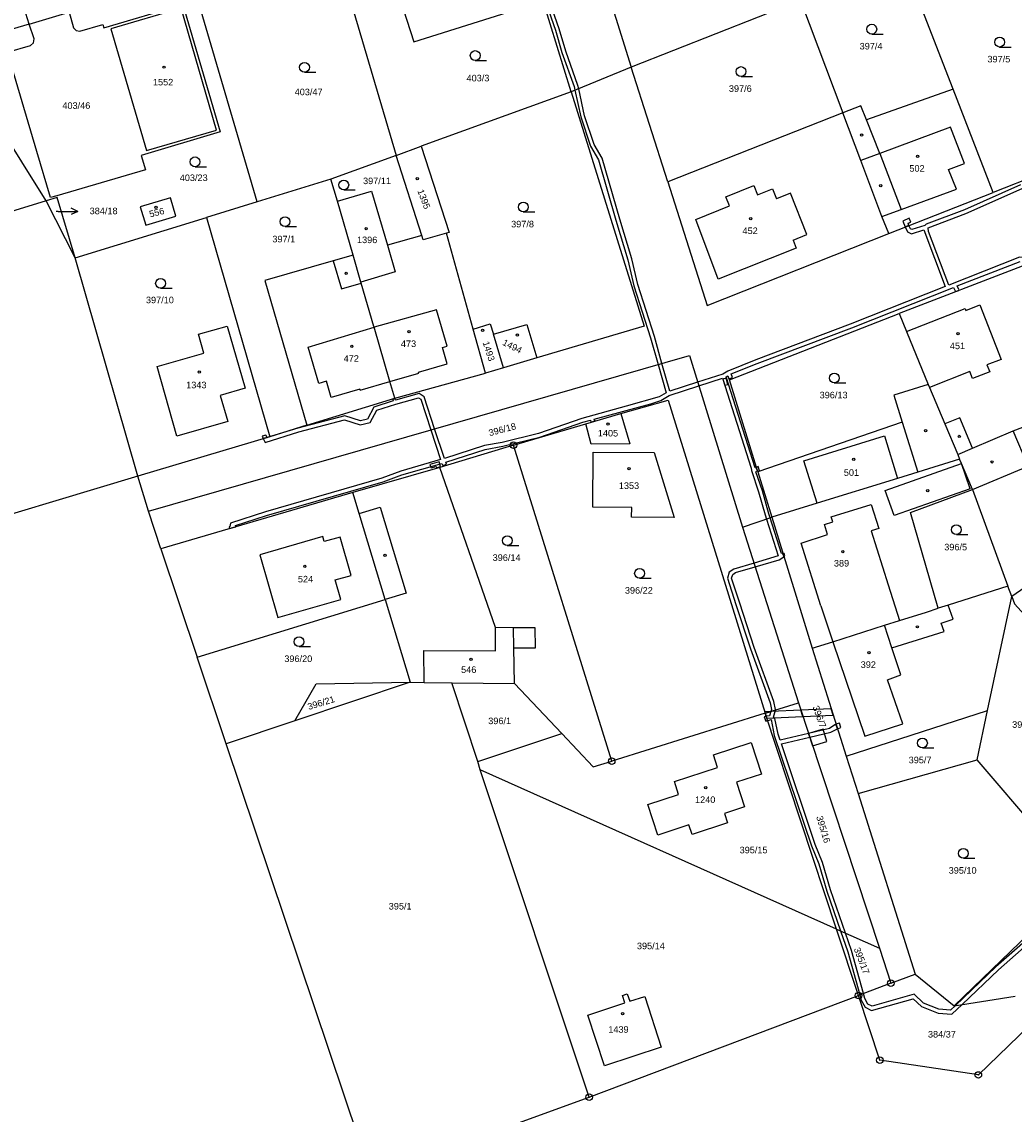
# Model space of a CAD drawing. Header units: metres. Extents: x -747283 to -746243, y -1022515 to -1021544.
# Tile 24 of 43: x -746611 to -746459, y -1022415 to -1022248. Entities that reach past the tile are written whole.
import ezdxf
from ezdxf.enums import TextEntityAlignment as Align

# ---------------------------------------------------------------- set-up
doc = ezdxf.new("R2010")
doc.units = ezdxf.units.M
doc.header["$MEASUREMENT"] = 0
for name, color, linetype in [('1', 251, 'CONTINUOUS'), ('1029', 251, 'CONTINUOUS'), ('105', 251, 'CONTINUOUS'), ('18', 251, 'CONTINUOUS'), ('21800', 251, 'CONTINUOUS'), ('21900', 251, 'CONTINUOUS'), ('23700', 251, 'CONTINUOUS'), ('304', 251, 'CONTINUOUS'), ('402', 251, 'CONTINUOUS'), ('404', 251, 'CONTINUOUS')]:
    doc.layers.add(name, color=color, linetype=linetype)
doc.styles.add('Arial', font='arial.ttf', dxfattribs={"height": 1})

# ---------------------------------------------------------------- blocks, each defined once
blk = doc.blocks.new('4_02$0')
at = {"layer": '404', "linetype": 'Continuous'}
blk.add_circle((-0.01, 0), 0.175, dxfattribs=at)
blk = doc.blocks.new('1029$2')
at = {"layer": '1029', "color": 0, "linetype": 'Continuous'}
for p, q in [((0, 3), (-0.5, 2)), ((0, 0), (0, 3)), ((0, 3), (0.5, 2))]:
    blk.add_line(p, q, dxfattribs=at)
blk = doc.blocks.new('3_04$4')
at = {"layer": '304', "linetype": 'Continuous'}
blk.add_line((0.01, 0), (1.76, 0), dxfattribs=at)
blk.add_circle((0.01, 0.75), 0.75, dxfattribs=at)
blk = doc.blocks.new('$17')
at = {"layer": '1', "linetype": 'Continuous'}
for points in [[(-110.76, 39.82), (-108.38, 32.94), (-107.38, 29.51), (-105.5, 24.3), (-105.38, 23.74), (-104.49, 19.68), (-102.99, 15.19), (-101.78, 13.09), (-99.12, 3.85), (-97.27, -2.2), (-96.36, -6.15), (-93.82, -14.12), (-92.65, -18.21), (-91.42, -22.52), (-92.5, -23.13), (-97.53, -24.59), (-104.34, -26.44), (-110.96, -28.72), (-116.51, -30.1), (-119.24, -30.6), (-125.35, -32.59), (-126.85, -28.03), (-128.47, -23.12), (-129.2, -22.65), (-132.81, -23.63), (-132.88, -23.43), (-133.23, -23.55), (-133.17, -23.74), (-136.13, -24.7), (-137.13, -26.54), (-138.2, -26.8), (-140.59, -26.02), (-147.79, -27.92), (-152.48, -29.36), (-153.05, -29.53), (-152.79, -30.12), (-147.61, -28.51), (-140.61, -26.64), (-138.22, -27.42), (-136.73, -27.06), (-135.71, -25.2), (-132.78, -24.24), (-129.3, -23.29), (-128.97, -23.5), (-127.43, -28.2), (-125.94, -32.73), (-132.02, -34.5), (-134.91, -35.59), (-152.73, -40.72), (-158.09, -42.44), (-158.15, -42.97), (-158.28, -43.01), (-158.22, -43.25), (-157.25, -42.99), (-157.29, -42.82), (-152.55, -41.3), (-134.73, -36.15), (-131.84, -35.06), (-125.73, -33.32), (-125.61, -33.63), (-125.03, -33.45), (-125.15, -33.15), (-119.1, -31.18), (-116.39, -30.68), (-110.78, -29.3), (-104.16, -27.02), (-103, -26.7), (-102.93, -26.99), (-102.36, -26.79), (-102.42, -26.54), (-93.77, -24.19), (-92.26, -23.69), (-90.98, -22.95), (-86.44, -21.48), (-82.83, -20.31), (-78.44, -34.06), (-78.4, -34.42), (-77.3, -37.67), (-76.29, -41.2), (-76.09, -41.83), (-74.31, -47.46), (-77.99, -48.55), (-81.07, -49.47), (-81.77, -49.93), (-82.04, -50.87), (-80.76, -54.87), (-78.54, -61.68), (-75.52, -69.9), (-75.31, -70.93), (-75.41, -71.25), (-74.72, -71.04), (-74.69, -70.95), (-74.94, -69.74), (-77.98, -61.48), (-80.18, -54.69), (-81.42, -50.87), (-81.25, -50.31), (-80.81, -50.01), (-77.8, -49.12), (-74.17, -48.04), (-73.42, -47.59), (-73.45, -47.49), (-73.56, -47.13), (-73.59, -47.02), (-73.79, -47.1), (-75.52, -41.64), (-75.71, -41.02), (-76.72, -37.49), (-77.72, -34.58), (-77.46, -34.52), (-77.65, -33.92), (-77.83, -33.99), (-82.27, -20.07), (-82.02, -19.91), (-81.85, -20.39), (-81.29, -20.16), (-81.49, -19.64), (-77.5, -18.03), (-63.05, -12.61), (-47.46, -6.41), (-47.24, -6.95), (-47.11, -6.99), (-46.79, -6.92), (-46.68, -6.71), (-46.9, -6.19), (-37.3, -2.43)], [(-37.23, 9.27), (-45.81, 5.47), (-51.64, 3.24), (-51.85, 3.05), (-53.86, 2.42), (-54.08, 2.53), (-54.29, 3.06), (-54.85, 2.84), (-54.54, 2.09), (-53.9, 1.78), (-52.01, 2.37), (-48.77, -6.28), (-63.27, -12.05), (-77.72, -17.47), (-81.98, -19.19), (-82.74, -19.65), (-86.62, -20.9), (-90.87, -22.28), (-92.07, -18.04), (-93.24, -13.94), (-95.78, -5.99), (-96.69, -2.04), (-98.54, 4.03), (-101.22, 13.33), (-102.45, 15.43), (-103.91, 19.84), (-104.81, 23.97), (-104.92, 24.46), (-106.8, 29.69), (-107.8, 33.12), (-110.18, 40)]]:
    blk.add_lwpolyline(points, dxfattribs=at)
blk.add_lwpolyline([(-15.58, 17.22), (-11.85, 7.94), (-18.28, 5.53), (-21.7, 4.04), (-22.27, 3.94), (-23.7, 3.23), (-30.45, 0.68), (-36.4, -1.91), (-37.38, -1.81), (-48.2, -6.05), (-51.28, 2.12), (-51.37, 2.7), (-45.59, 4.91), (-36.99, 8.73), (-22.99, 14.31), (-15.58, 17.22)], close=True, dxfattribs=at)
blk = doc.blocks.new('1_05$21')
at = {"layer": '105', "linetype": 'Continuous'}
for radius in [0.5, 0.0303]:
    blk.add_circle((0, 0), radius, dxfattribs=at)

msp = doc.modelspace()

# ---------------------------------------------------------------- linework, layer by layer
at = {"layer": '1029'}
msp.add_line((-746605.67, -1022277.02), (-746605.98, -1022277.02), dxfattribs=at)
at = {"layer": '21800'}
for p, q in [((-746480.01, -1022268.18), (-746482.01, -1022263.02)), ((-746469.18, -1022264.13), (-746480.01, -1022268.18)), ((-746467.04, -1022269.7), (-746469.18, -1022264.13)), ((-746480.01, -1022268.18), (-746482.91, -1022269.24)), ((-746480.01, -1022268.18), (-746476.73, -1022276.75)), ((-746469.5, -1022270.61), (-746467.04, -1022269.7)), ((-746468.27, -1022273.65), (-746469.5, -1022270.61)), ((-746503.54, -1022274.79), (-746499.27, -1022273.09)), ((-746499.27, -1022273.09), (-746498.72, -1022274.49)), ((-746498.72, -1022274.49), (-746496.39, -1022273.57)), ((-746496.39, -1022273.57), (-746495.78, -1022275.1)), ((-746493.65, -1022274.25), (-746495.78, -1022275.1)), ((-746491.14, -1022280.57), (-746493.65, -1022274.25)), ((-746476.73, -1022276.75), (-746468.27, -1022273.65)), ((-746502.99, -1022276.19), (-746503.54, -1022274.79)), ((-746508.13, -1022278.28), (-746502.99, -1022276.19)), ((-746479.67, -1022277.83), (-746476.73, -1022276.75)), ((-746504.74, -1022287.37), (-746508.13, -1022278.28)), ((-746493.27, -1022281.42), (-746491.14, -1022280.57)), ((-746492.79, -1022282.63), (-746504.74, -1022287.37)), ((-746493.27, -1022281.42), (-746492.79, -1022282.63)), ((-746563.59, -1022284.59), (-746562.35, -1022288.88)), ((-746562.35, -1022288.88), (-746559.33, -1022288.02)), ((-746475.9, -1022295.38), (-746466.96, -1022291.89)), ((-746466.96, -1022291.89), (-746466.85, -1022292.17)), ((-746466.85, -1022292.17), (-746464.71, -1022291.33)), ((-746464.71, -1022291.33), (-746461.45, -1022299.67)), ((-746567.44, -1022297.78), (-746557.36, -1022294.75)), ((-746565.82, -1022303.35), (-746567.44, -1022297.78)), ((-746461.45, -1022299.67), (-746463.6, -1022300.51)), ((-746463.6, -1022300.51), (-746463.18, -1022301.58)), ((-746466.2, -1022301.52), (-746472.39, -1022303.93)), ((-746465.79, -1022302.6), (-746466.2, -1022301.52)), ((-746463.18, -1022301.58), (-746465.79, -1022302.6)), ((-746564.62, -1022303), (-746565.82, -1022303.35)), ((-746563.89, -1022305.5), (-746564.62, -1022303)), ((-746559.52, -1022304.23), (-746563.89, -1022305.5)), ((-746559.48, -1022304.37), (-746559.52, -1022304.23)), ((-746559.48, -1022304.37), (-746554.94, -1022303.05)), ((-746476.55, -1022309.26), (-746474.19, -1022316.89)), ((-746467.77, -1022308.58), (-746470.02, -1022309.53)), ((-746465.81, -1022313.22), (-746467.77, -1022308.58)), ((-746465.81, -1022313.22), (-746459.59, -1022310.59)), ((-746491.6, -1022315.16), (-746479.28, -1022311.35)), ((-746479.28, -1022311.35), (-746477.27, -1022317.85)), ((-746468.07, -1022314.17), (-746465.81, -1022313.22)), ((-746489.59, -1022321.66), (-746491.6, -1022315.16)), ((-746479.17, -1022319.69), (-746467.51, -1022315.59)), ((-746466.16, -1022319.44), (-746467.51, -1022315.59)), ((-746477.81, -1022323.54), (-746479.17, -1022319.69)), ((-746466.16, -1022319.44), (-746477.81, -1022323.54)), ((-746559.63, -1022323.24), (-746556.42, -1022322.27)), ((-746556.42, -1022322.27), (-746552.46, -1022335.38)), ((-746487.42, -1022323.73), (-746481.31, -1022321.82)), ((-746481.31, -1022321.82), (-746480.15, -1022325.52)), ((-746487.19, -1022324.48), (-746487.42, -1022323.73)), ((-746488.46, -1022324.88), (-746487.19, -1022324.48)), ((-746487.97, -1022326.45), (-746488.46, -1022324.88)), ((-746480.15, -1022325.52), (-746481.3, -1022325.88)), ((-746481.3, -1022325.88), (-746478.72, -1022334.12)), ((-746565.2, -1022326.75), (-746574.81, -1022329.51)), ((-746564.98, -1022327.51), (-746565.2, -1022326.75)), ((-746562.53, -1022326.81), (-746564.98, -1022327.51)), ((-746560.84, -1022332.67), (-746562.53, -1022326.81)), ((-746492.04, -1022327.73), (-746487.97, -1022326.45)), ((-746489.02, -1022337.35), (-746492.04, -1022327.73)), ((-746574.81, -1022329.51), (-746572.05, -1022339.12)), ((-746563.29, -1022333.38), (-746560.84, -1022332.67)), ((-746562.44, -1022336.36), (-746563.29, -1022333.38)), ((-746478.72, -1022334.12), (-746476.98, -1022339.58)), ((-746552.46, -1022335.38), (-746555.66, -1022336.35)), ((-746572.05, -1022339.12), (-746562.44, -1022336.36)), ((-746489.02, -1022337.35), (-746487.16, -1022342.81)), ((-746468.77, -1022339.35), (-746469.53, -1022337.23)), ((-746470.62, -1022339.99), (-746468.77, -1022339.35)), ((-746538.76, -1022344.21), (-746538.77, -1022340.64)), ((-746535.99, -1022343.75), (-746536.01, -1022340.67)), ((-746478.15, -1022343.73), (-746479.29, -1022340.31)), ((-746470.13, -1022341.25), (-746470.62, -1022339.99)), ((-746478.15, -1022343.73), (-746471.76, -1022341.76)), ((-746471.76, -1022341.76), (-746470.13, -1022341.25)), ((-746549.74, -1022344.18), (-746538.76, -1022344.21)), ((-746549.71, -1022349.03), (-746549.74, -1022344.18)), ((-746487.16, -1022342.81), (-746482.28, -1022357.26)), ((-746476.77, -1022347.87), (-746478.15, -1022343.73)), ((-746478.8, -1022348.63), (-746476.77, -1022347.87)), ((-746476.48, -1022355.36), (-746478.8, -1022348.63)), ((-746482.28, -1022357.26), (-746476.48, -1022355.36))]:
    msp.add_line(p, q, dxfattribs=at)
msp.add_lwpolyline([(-746554.94, -1022303.05), (-746550.49, -1022301.75), (-746550.53, -1022301.61), (-746546.16, -1022300.33), (-746546.89, -1022297.84), (-746546.17, -1022297.63), (-746547.79, -1022292.06), (-746557.36, -1022294.75)], dxfattribs=at)
at = {"layer": '21900'}
for p, q in [((-746563.94, -1022234.71), (-746553.98, -1022268.47)), ((-746468.77, -1022258.35), (-746476.69, -1022237.91)), ((-746610.11, -1022248.38), (-746612.16, -1022241.84)), ((-746575.25, -1022275.57), (-746585.41, -1022240.97)), ((-746527.18, -1022258.73), (-746531.46, -1022244.89)), ((-746492.13, -1022244.8), (-746518, -1022254.99)), ((-746492.13, -1022244.8), (-746485.65, -1022261.96)), ((-746610.11, -1022248.38), (-746604.01, -1022246.55)), ((-746610.11, -1022248.38), (-746622.19, -1022252.01)), ((-746607.52, -1022275.39), (-746622.19, -1022252.01)), ((-746518, -1022254.99), (-746527.18, -1022258.73)), ((-746512.42, -1022272.49), (-746518, -1022254.99)), ((-746527.18, -1022258.73), (-746550.13, -1022267.07)), ((-746462.66, -1022274.13), (-746468.77, -1022258.35)), ((-746485.65, -1022261.96), (-746512.42, -1022272.49)), ((-746553.98, -1022268.47), (-746550.13, -1022267.07)), ((-746553.98, -1022268.47), (-746563.96, -1022272.1)), ((-746550.04, -1022280.69), (-746553.98, -1022268.47)), ((-746446.76, -1022267.84), (-746462.66, -1022274.13)), ((-746563.96, -1022272.1), (-746575.25, -1022275.57)), ((-746562.97, -1022275.48), (-746563.96, -1022272.1)), ((-746478.62, -1022280.39), (-746462.66, -1022274.13)), ((-746607.52, -1022275.39), (-746637.17, -1022284.63)), ((-746603.07, -1022284.12), (-746607.52, -1022275.39)), ((-746575.25, -1022275.57), (-746582.98, -1022277.94)), ((-746560.57, -1022283.72), (-746562.97, -1022275.48)), ((-746603.07, -1022284.12), (-746582.98, -1022277.94)), ((-746582.98, -1022277.94), (-746573.3, -1022311.47)), ((-746550.04, -1022280.69), (-746555.31, -1022282.2)), ((-746542.19, -1022295.02), (-746546.28, -1022280.38)), ((-746593.49, -1022317.49), (-746603.07, -1022284.12)), ((-746559.38, -1022287.84), (-746560.57, -1022283.72)), ((-746458.23, -1022285.39), (-746477.03, -1022292.66)), ((-746540.31, -1022301.75), (-746542.19, -1022295.02)), ((-746537.55, -1022300.94), (-746539.1, -1022295.79)), ((-746537.55, -1022300.94), (-746540.31, -1022301.75)), ((-746532.46, -1022299.43), (-746537.55, -1022300.94)), ((-746554.2, -1022305.6), (-746540.31, -1022301.75)), ((-746567.65, -1022309.73), (-746554.2, -1022305.6)), ((-746524.97, -1022309.52), (-746519.59, -1022307.94)), ((-746519.59, -1022307.94), (-746518.21, -1022312.59)), ((-746567.65, -1022309.73), (-746573.3, -1022311.47)), ((-746536.01, -1022312.77), (-746524.97, -1022309.52)), ((-746524.14, -1022312.63), (-746524.97, -1022309.52)), ((-746573.3, -1022311.47), (-746593.49, -1022317.49)), ((-746518.21, -1022312.59), (-746524.14, -1022312.63)), ((-746536.01, -1022312.77), (-746547.29, -1022316.16)), ((-746521, -1022361.08), (-746536.01, -1022312.77)), ((-746591.83, -1022322.84), (-746593.49, -1022317.49)), ((-746547.29, -1022316.16), (-746560.6, -1022320.03)), ((-746498.67, -1022316.86), (-746496.52, -1022323.8)), ((-746560.6, -1022320.03), (-746589.97, -1022328.64)), ((-746465.8, -1022319.56), (-746460.42, -1022334.35)), ((-746589.97, -1022328.64), (-746591.83, -1022322.84)), ((-746500.97, -1022325.29), (-746496.52, -1022323.8)), ((-746496.52, -1022323.8), (-746490.34, -1022343.81)), ((-746500.97, -1022325.29), (-746492.44, -1022352.18)), ((-746445.69, -1022326.11), (-746459.81, -1022335.92)), ((-746589.97, -1022328.64), (-746584.41, -1022345.18)), ((-746459.81, -1022335.92), (-746460.42, -1022334.35)), ((-746463.53, -1022353.34), (-746459.81, -1022335.92)), ((-746584.41, -1022345.18), (-746555.66, -1022336.35)), ((-746555.66, -1022336.35), (-746551.83, -1022349.01)), ((-746490.34, -1022343.81), (-746485.16, -1022360.31)), ((-746579.96, -1022358.44), (-746584.41, -1022345.18)), ((-746551.83, -1022349.01), (-746569.49, -1022354.93)), ((-746545.45, -1022349.1), (-746535.87, -1022349.2)), ((-746541.49, -1022361.13), (-746545.45, -1022349.1)), ((-746528.62, -1022356.84), (-746535.87, -1022349.2)), ((-746497.51, -1022353.76), (-746492.44, -1022352.18)), ((-746492.44, -1022352.18), (-746480.04, -1022389.69)), ((-746497.51, -1022353.76), (-746521, -1022361.08)), ((-746486.6, -1022386.77), (-746497.51, -1022353.76)), ((-746485.16, -1022360.31), (-746463.53, -1022353.34)), ((-746465.12, -1022360.89), (-746463.53, -1022353.34)), ((-746569.49, -1022354.93), (-746579.96, -1022358.44)), ((-746541.49, -1022361.13), (-746528.62, -1022356.84)), ((-746557.76, -1022424.5), (-746579.96, -1022358.44)), ((-746541.1, -1022362.41), (-746541.49, -1022361.13)), ((-746485.16, -1022360.31), (-746483.3, -1022366.04)), ((-746483.3, -1022366.04), (-746465.12, -1022360.89)), ((-746449.07, -1022379.64), (-746465.12, -1022360.89)), ((-746524.45, -1022412.46), (-746541.1, -1022362.41)), ((-746486.6, -1022386.77), (-746541.1, -1022362.41)), ((-746483.3, -1022366.04), (-746474.6, -1022393.62)), ((-746449.07, -1022379.64), (-746468.64, -1022398.46)), ((-746483.26, -1022396.9), (-746486.6, -1022386.77)), ((-746486.6, -1022386.77), (-746480.04, -1022389.69)), ((-746480.04, -1022389.69), (-746478.29, -1022395.02)), ((-746478.29, -1022395.02), (-746474.6, -1022393.62)), ((-746474.6, -1022393.62), (-746468.64, -1022398.46)), ((-746478.29, -1022395.02), (-746483.26, -1022396.9)), ((-746451.38, -1022395.95), (-746464.92, -1022409.05)), ((-746524.45, -1022412.46), (-746483.26, -1022396.9)), ((-746468.64, -1022398.46), (-746459.29, -1022397.03)), ((-746557.76, -1022424.5), (-746524.45, -1022412.46))]:
    msp.add_line(p, q, dxfattribs=at)
for points in [[(-746495.9, -1022214.8), (-746527.65, -1022224.13), (-746518, -1022254.99)], [(-746557.18, -1022232.74), (-746551.25, -1022251.09), (-746531.46, -1022244.89)], [(-746604.01, -1022246.55), (-746603.32, -1022248.98), (-746602.94, -1022249.38), (-746602.34, -1022249.48), (-746598.84, -1022248.45), (-746598.69, -1022248.94), (-746586.59, -1022245.4), (-746580.88, -1022264.89), (-746592.97, -1022268.46), (-746592.33, -1022270.67), (-746605.88, -1022274.63), (-746606.87, -1022274.92), (-746608.94, -1022267.87), (-746613.41, -1022252.68), (-746609.92, -1022251.68), (-746609.47, -1022251.26), (-746609.34, -1022250.66), (-746610.11, -1022248.38)], [(-746581.43, -1022264.59), (-746586.88, -1022245.96), (-746597.62, -1022249.11), (-746592.17, -1022267.74), (-746581.43, -1022264.59)], [(-746527.18, -1022258.73), (-746516.04, -1022294.58), (-746532.46, -1022299.43)], [(-746468.77, -1022258.35), (-746482.01, -1022263.02), (-746482.88, -1022260.88), (-746485.65, -1022261.96)], [(-746478.62, -1022280.39), (-746479.67, -1022277.83), (-746482.91, -1022269.24), (-746485.65, -1022261.96)], [(-746550.13, -1022267.07), (-746545.87, -1022280.27), (-746546.28, -1022280.38)], [(-746512.42, -1022272.49), (-746506.38, -1022291.41), (-746478.62, -1022280.39)], [(-746562.97, -1022275.48), (-746557.76, -1022273.93), (-746555.31, -1022282.2)], [(-746603.07, -1022284.12), (-746605.81, -1022274.88), (-746607.52, -1022275.39)], [(-746588.5, -1022274.96), (-746593.11, -1022276.33), (-746592.27, -1022279.13), (-746587.67, -1022277.75), (-746588.5, -1022274.96)], [(-746546.28, -1022280.38), (-746549.82, -1022281.37), (-746550.04, -1022280.69)], [(-746555.31, -1022282.2), (-746554.11, -1022286.27), (-746559.38, -1022287.84)], [(-746560.57, -1022283.72), (-746563.59, -1022284.59), (-746574.04, -1022287.57), (-746567.65, -1022309.73)], [(-746593.49, -1022317.49), (-746624.38, -1022326.76), (-746637.17, -1022284.63)], [(-746554.2, -1022305.6), (-746554.94, -1022303.05), (-746554.95, -1022303.01), (-746557.36, -1022294.75), (-746557.39, -1022294.64), (-746559.33, -1022288.02), (-746559.38, -1022287.84)], [(-746498.67, -1022316.86), (-746503, -1022302.78), (-746477.03, -1022292.66)], [(-746477.03, -1022292.66), (-746475.9, -1022295.38), (-746472.58, -1022303.49)], [(-746542.19, -1022295.02), (-746539.58, -1022294.21), (-746539.1, -1022295.79)], [(-746539.1, -1022295.79), (-746533.99, -1022294.31), (-746532.46, -1022299.43)], [(-746590.55, -1022300.75), (-746583.38, -1022298.7), (-746584.2, -1022295.81), (-746579.8, -1022294.55), (-746577.08, -1022304.04), (-746580.88, -1022305.16), (-746579.74, -1022309.17), (-746587.5, -1022311.4), (-746590.55, -1022300.75)], [(-746591.83, -1022322.84), (-746509.12, -1022299.08), (-746500.97, -1022325.29)], [(-746472.58, -1022303.49), (-746477.83, -1022305.11), (-746476.55, -1022309.26), (-746498.67, -1022316.86)], [(-746472.58, -1022303.49), (-746472.39, -1022303.93), (-746470.02, -1022309.53), (-746468.07, -1022314.17), (-746467.78, -1022314.91)], [(-746519.59, -1022307.94), (-746512.38, -1022305.89), (-746497.51, -1022353.76)], [(-746465.8, -1022319.56), (-746457.32, -1022315.98), (-746459.59, -1022310.59), (-746449.51, -1022306.77)], [(-746511.43, -1022323.85), (-746517.95, -1022323.79), (-746517.93, -1022322.29), (-746523.89, -1022322.23), (-746523.82, -1022313.82), (-746514.51, -1022313.9), (-746511.43, -1022323.85)], [(-746467.78, -1022314.91), (-746474.19, -1022316.89), (-746477.27, -1022317.85), (-746489.59, -1022321.66), (-746496.52, -1022323.8)], [(-746465.8, -1022319.56), (-746467.51, -1022315.59), (-746467.78, -1022314.91)], [(-746535.87, -1022349.2), (-746535.99, -1022343.75), (-746532.64, -1022343.74), (-746532.69, -1022340.71), (-746536.01, -1022340.67), (-746538.77, -1022340.64), (-746547.29, -1022316.16)], [(-746555.66, -1022336.35), (-746559.63, -1022323.24), (-746560.6, -1022320.03)], [(-746471.04, -1022337.7), (-746475.32, -1022323.05), (-746465.8, -1022319.56)], [(-746460.42, -1022334.35), (-746469.53, -1022337.23), (-746471.04, -1022337.7)], [(-746459.81, -1022335.92), (-746459.39, -1022337.02), (-746446.55, -1022351.2)], [(-746490.34, -1022343.81), (-746487.16, -1022342.81), (-746479.29, -1022340.31), (-746476.98, -1022339.58), (-746472.87, -1022338.28), (-746471.04, -1022337.7)], [(-746569.49, -1022354.93), (-746566.22, -1022349.27), (-746551.83, -1022349.01)], [(-746551.83, -1022349.01), (-746549.71, -1022349.03), (-746545.45, -1022349.1)], [(-746528.62, -1022356.84), (-746523.82, -1022361.96), (-746521, -1022361.08)], [(-746504.8, -1022362.04), (-746505.44, -1022360.11), (-746499.65, -1022358.21), (-746498.07, -1022363.05), (-746501.91, -1022364.31), (-746500.68, -1022368.08), (-746503.77, -1022369.09), (-746503.3, -1022370.52), (-746508.7, -1022372.29), (-746509.18, -1022370.81), (-746513.94, -1022372.37), (-746515.47, -1022367.7), (-746510.78, -1022366.16), (-746511.42, -1022364.21), (-746504.8, -1022362.04)], [(-746522.12, -1022407.67), (-746524.66, -1022399.9), (-746519, -1022398.05), (-746519.36, -1022396.88), (-746518.62, -1022396.65), (-746518.25, -1022397.79), (-746515.95, -1022397.05), (-746513.42, -1022404.81), (-746522.12, -1022407.67)], [(-746464.92, -1022409.05), (-746480, -1022406.79), (-746483.26, -1022396.9)]]:
    msp.add_lwpolyline(points, dxfattribs=at)
at = {"layer": '23700'}
for points in [[(-746476.09, -1022279.4), (-746475.53, -1022279.18), (-746475.67, -1022278.85), (-746475.24, -1022278.68), (-746475.49, -1022278.04), (-746476.46, -1022278.51), (-746476.09, -1022279.4)], [(-746503.99, -1022302.67), (-746503.68, -1022303.62), (-746503.22, -1022303.48), (-746503.51, -1022302.52), (-746503.99, -1022302.67)], [(-746574.29, -1022311.77), (-746573.72, -1022311.6), (-746573.89, -1022311.22), (-746574.46, -1022311.4), (-746574.29, -1022311.77)], [(-746547.41, -1022315.3), (-746548.8, -1022315.7), (-746548.63, -1022316.24), (-746547.86, -1022316.02), (-746547.8, -1022316.24), (-746547.18, -1022316.05), (-746547.41, -1022315.3)], [(-746498.89, -1022316.16), (-746498.7, -1022316.76), (-746498.41, -1022316.69), (-746498.62, -1022316.05), (-746498.89, -1022316.16)], [(-746494.8, -1022329.37), (-746494.69, -1022329.73), (-746494.53, -1022329.69), (-746494.62, -1022329.32), (-746494.8, -1022329.37)], [(-746483.04, -1022396.82), (-746482.48, -1022396.6), (-746484.31, -1022390.04), (-746485.23, -1022387.38), (-746487.53, -1022380.75), (-746488.74, -1022376.57), (-746489.9, -1022373.83), (-746495.04, -1022358.45), (-746490.71, -1022357.42), (-746490.9, -1022356.84), (-746495.24, -1022357.88), (-746495.55, -1022356.97), (-746496.03, -1022354.56), (-746496.27, -1022354.33), (-746495.96, -1022353.28), (-746496.65, -1022353.49), (-746496.84, -1022354.14), (-746497.37, -1022354.19), (-746497.67, -1022354.31), (-746497.41, -1022354.97), (-746496.61, -1022354.73), (-746496.13, -1022357.13), (-746490.46, -1022374.03), (-746489.3, -1022376.77), (-746488.09, -1022380.95), (-746485.98, -1022387.04), (-746484.89, -1022390.22), (-746483.04, -1022396.82)], [(-746497.51, -1022353.76), (-746496.61, -1022353.48), (-746497.58, -1022353.52), (-746497.51, -1022353.76)], [(-746496.61, -1022353.48), (-746497.51, -1022353.76), (-746497.26, -1022354.51), (-746491.75, -1022354.27), (-746492.08, -1022353.28), (-746496.61, -1022353.48)], [(-746487.43, -1022353.08), (-746492.08, -1022353.28), (-746491.75, -1022354.27), (-746487.12, -1022354.07), (-746487.43, -1022353.08)], [(-746486.47, -1022356.13), (-746486.7, -1022355.41), (-746487.7, -1022356.08), (-746490.9, -1022356.84), (-746490.71, -1022357.42), (-746487.48, -1022356.64), (-746486.47, -1022356.13)], [(-746486.7, -1022355.41), (-746486.47, -1022356.13), (-746485.96, -1022355.93), (-746486.17, -1022355.26), (-746486.7, -1022355.41)], [(-746488.68, -1022356.17), (-746490.9, -1022356.84), (-746490.27, -1022358.73), (-746488.11, -1022358.08), (-746488.68, -1022356.17)]]:
    msp.add_lwpolyline(points, close=True, dxfattribs=at)
msp.add_lwpolyline([(-746454.87, -1022386.05), (-746462.25, -1022392.54), (-746468.42, -1022398.43), (-746469.18, -1022399.15), (-746470.94, -1022398.99), (-746473.29, -1022398.08), (-746474.72, -1022396.72), (-746481.16, -1022398.56), (-746481.81, -1022398.25), (-746482.26, -1022397.38), (-746482.48, -1022396.6), (-746483.04, -1022396.82), (-746482.82, -1022397.6), (-746482.25, -1022398.71), (-746481.26, -1022399.18), (-746474.88, -1022397.4), (-746473.61, -1022398.6), (-746471.08, -1022399.59), (-746468.98, -1022399.77), (-746467.4, -1022398.27), (-746461.85, -1022392.98), (-746454.45, -1022386.47)], dxfattribs=at)

# ---------------------------------------------------------------- block references
at = {"layer": '1029', "rotation": 270}
msp.add_blockref('1029$2', (-746605.67, -1022277.02), dxfattribs=at)
at = {"layer": '105'}
for p in [(-746536.01, -1022312.77), (-746521, -1022361.08), (-746478.29, -1022395.02), (-746483.26, -1022396.9), (-746480, -1022406.79), (-746464.92, -1022409.05), (-746524.45, -1022412.46)]:
    msp.add_blockref('1_05$21', p, dxfattribs=at)
at = {"layer": '23700'}
msp.add_blockref('$17', (-746421.24, -1022282.24), dxfattribs=at)
at = {"layer": '304'}
for p in [(-746481.23, -1022249.92), (-746461.68, -1022251.9), (-746541.89, -1022253.95), (-746568, -1022255.75), (-746501.23, -1022256.4), (-746584.74, -1022270.2), (-746561.99, -1022273.73), (-746534.54, -1022277.12), (-746570.98, -1022279.34), (-746590.02, -1022288.78), (-746486.96, -1022303.26), (-746468.29, -1022326.45), (-746536.98, -1022328.11), (-746516.75, -1022333.12), (-746568.84, -1022343.57), (-746473.48, -1022359.06), (-746467.22, -1022375.93)]:
    msp.add_blockref('3_04$4', p, dxfattribs=at)
at = {"layer": '402'}
for p in [(-746482.77, -1022265.35), (-746479.83, -1022273.11), (-746561.61, -1022286.48), (-746472.97, -1022310.54), (-746467.83, -1022311.44), (-746462.81, -1022315.32), (-746472.66, -1022319.71), (-746555.65, -1022329.63), (-746474.23, -1022340.54)]:
    msp.add_blockref('4_02$0', p, dxfattribs=at)
at = {"layer": '404'}
for p in [(-746589.47, -1022254.98), (-746474.2, -1022268.61), (-746550.73, -1022272.01), (-746590.69, -1022276.4), (-746499.72, -1022278.14), (-746558.55, -1022279.65), (-746551.98, -1022295.41), (-746540.73, -1022295.21), (-746535.41, -1022295.93), (-746468.01, -1022295.74), (-746560.74, -1022297.67), (-746584.09, -1022301.6), (-746521.55, -1022309.54), (-746483.98, -1022314.92), (-746518.33, -1022316.35), (-746485.64, -1022329.07), (-746567.93, -1022331.31), (-746481.65, -1022344.47), (-746542.5, -1022345.51), (-746506.6, -1022365.12), (-746519.33, -1022399.7)]:
    msp.add_blockref('4_02$0', p, dxfattribs=at)

# ---------------------------------------------------------------- texts
at = {"layer": '18', "style": 'Arial'}
for s, p in [('397/4', (-746481.33, -1022251.77)), ('397/5', (-746461.78, -1022253.75)), ('1552', (-746589.62, -1022257.27)), ('397/6', (-746501.33, -1022258.25)), ('403/46', (-746602.89, -1022260.85)), ('502', (-746474.3, -1022270.46)), ('403/23', (-746584.94, -1022271.89)), ('384/18', (-746598.72, -1022276.96)), ('397/8', (-746534.64, -1022278.97)), ('397/1', (-746571.16, -1022281.26)), ('452', (-746499.83, -1022279.99)), ('397/10', (-746590.11, -1022290.57)), ('473', (-746552.08, -1022297.26)), ('451', (-746468.11, -1022297.59)), ('472', (-746560.84, -1022299.52)), ('1343', (-746584.54, -1022303.57)), ('396/13', (-746487.06, -1022305.11)), ('501', (-746484.33, -1022316.96)), ('396/14', (-746537.08, -1022329.96)), ('389', (-746485.85, -1022330.82)), ('524', (-746567.84, -1022333.25)), ('396/22', (-746516.85, -1022334.97)), ('396/20', (-746568.94, -1022345.42)), ('392', (-746481.75, -1022346.32)), ('546', (-746542.87, -1022347.09)), ('396/1', (-746538.14, -1022354.92)), ('396/11', (-746457.61, -1022355.48)), ('395/7', (-746473.83, -1022360.9)), ('1240', (-746506.7, -1022366.97)), ('395/15', (-746499.3, -1022374.66)), ('395/10', (-746467.32, -1022377.78)), ('395/1', (-746553.36, -1022383.26)), ('395/14', (-746515.01, -1022389.33))]:
    msp.add_text(s, height=1, dxfattribs=at).set_placement(p, align=Align.MIDDLE_CENTER)
for s, p in [('403/3', (-746541.46, -1022257.45)), ('403/47', (-746567.36, -1022259.57)), ('397/11', (-746556.9, -1022273.16)), ('1396', (-746558.41, -1022282.18)), ('1405', (-746521.57, -1022311.74)), ('1353', (-746518.36, -1022319.76)), ('396/5', (-746468.39, -1022329.15)), ('1439', (-746519.97, -1022402.9)), ('384/37', (-746470.49, -1022403.63))]:
    msp.add_text(s, height=1, dxfattribs=at).set_placement(p, align=Align.BOTTOM_CENTER)
for s, rotation, p in [('1395', 291, (-746550.47, -1022275.44)), ('1493', 288, (-746540.56, -1022298.64)), ('1494', 333, (-746536.57, -1022298.36)), ('396/7', 290, (-746489.98, -1022354.55)), ('395/16', 287, (-746489.39, -1022371.73))]:
    msp.add_text(s, height=1, rotation=rotation, dxfattribs=at).set_placement(p, align=Align.BOTTOM_CENTER)
for s, rotation, p in [('556', 14, (-746591.53, -1022278.25)), ('396/21', 17, (-746567.26, -1022353.55)), ('395/17', 291, (-746484.27, -1022389.89))]:
    msp.add_text(s, height=1, rotation=rotation, dxfattribs=at).set_placement(p, align=Align.BOTTOM_LEFT)
msp.add_text('396/18', height=1, rotation=15, dxfattribs=at).set_placement((-746537.74, -1022310.37), align=Align.MIDDLE_CENTER)

doc.saveas('drawing.dxf')
